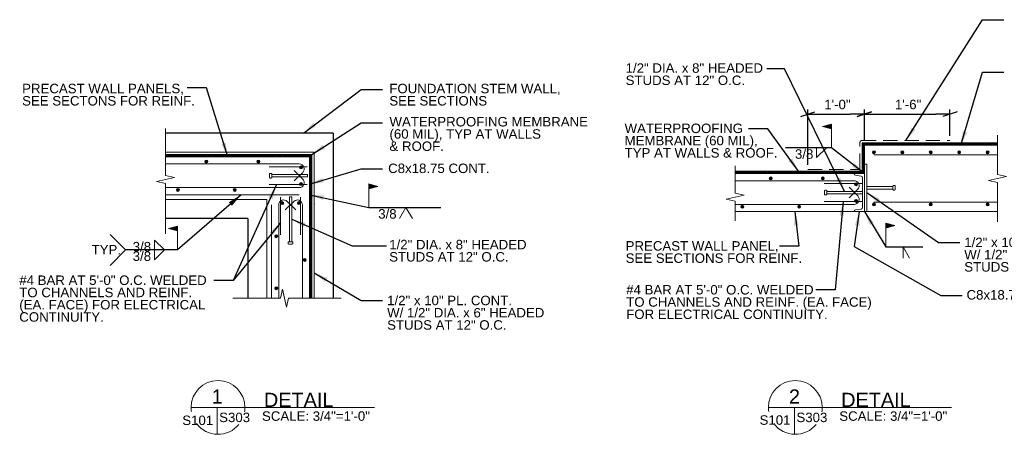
# Model space of a CAD drawing. Header units: inches. Extents: x 7488 to 7939, y 15027 to 15287.
# Tile 1 of 5: x 7488 to 7696, y 15029 to 15117. Entities that reach past the tile are written whole.
import ezdxf
from ezdxf.enums import TextEntityAlignment as Align

# ---------------------------------------------------------------- set-up
doc = ezdxf.new("R2010")
doc.units = ezdxf.units.IN
doc.header["$LTSCALE"] = 12
doc.header["$MEASUREMENT"] = 0
doc.linetypes.add('HIDDEN', pattern=[0.375, 0.25, -0.125])
for name, color, linetype, lineweight in [('G-ANN-TTLB', 7, 'Continuous', 0), ('G-ANNO-DIM', 1, 'Continuous', 0), ('G-ANNO-TEXT', 7, 'Continuous', 0), ('Level 1', 7, 'Continuous', 0), ('S-FNDN-PEDS', 48, 'Continuous', 30), ('S-FSTN-MISC', 12, 'Continuous', 13), ('S-REIN-RBAR', 5, 'Continuous', 13), ('S-WALL-LOAD', 3, 'Continuous', 13)]:
    doc.layers.add(name, color=color, linetype=linetype, lineweight=lineweight)
doc.styles.add("1 2 1'-0", font='arial.ttf', dxfattribs={"height": 3})
doc.styles.add("3 4 1'-0", font='arial.ttf', dxfattribs={"height": 2})
doc.dimstyles.new("3 4 1'-0", dxfattribs={"dimtxt": 2, "dimasz": 3, "dimexe": 1, "dimexo": 1, "dimgap": 1, "dimtad": 1, "dimdec": 4, "dimzin": 11, "dimdsep": 46, "dimlunit": 4, "dimtxsty": "3 4 1'-0", "dimblk": '_Oblique_0.3', "dimcen": 0.09, "dimadec": 4, "dimazin": 3, "dimtfac": 1, "dimtdec": 4, "dimtofl": 0, "dimtmove": 0, "dimatfit": 3, "dimfxl": 1, "dimfrac": 2, "dimtzin": 11, "dimarcsym": 0})

# ---------------------------------------------------------------- blocks, each defined once
blk = doc.blocks.new('REINFDOT')
for radius in [0.00313, 0.00187, 0.000625]:
    blk.add_circle((0, 0), radius)
blk = doc.blocks.new('REINF. DOT_1')
at = {"layer": 'S-REIN-RBAR', "extrusion": (0, 0, -1), "xscale": 100, "yscale": -100, "zscale": 100, "rotation": 89.99999999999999}
blk.add_blockref('REINFDOT', (-36.53, 24.59), dxfattribs=at)
blk = doc.blocks.new('REINF. DOT')
at = {"layer": 'S-REIN-RBAR', "xscale": 100, "yscale": 100, "zscale": 100, "rotation": 90.00000000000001}
blk.add_blockref('REINFDOT', (36.53, 24.59), dxfattribs=at)
blk = doc.blocks.new('_Oblique_0.3')
at = {"color": 0, "linetype": 'ByBlock', "lineweight": -2}
for p, q in [((0, 0), (-1, 0)), ((0.5, 0.167), (-0.5, -0.167))]:
    blk.add_line(p, q, dxfattribs=at)
blk = doc.blocks.new('field')
at = {"layer": 'Level 1'}
for p, q in [((-0.094, 0.225), (0, 0.25)), ((-0.094, 0.225), (0, 0.2)), ((0, 0), (0, 0.25))]:
    blk.add_line(p, q, dxfattribs=at)
for points in [[(-0.002, 0.247), (-0.086, 0.225), (-0.002, 0.202)], [(-0.004, 0.245), (-0.078, 0.225), (-0.004, 0.205)], [(-0.006, 0.242), (-0.07, 0.225), (-0.006, 0.208)], [(-0.008, 0.24), (-0.063, 0.225), (-0.008, 0.21)], [(-0.01, 0.237), (-0.055, 0.225), (-0.01, 0.213)], [(-0.012, 0.234), (-0.047, 0.225), (-0.012, 0.215)], [(-0.014, 0.218), (-0.014, 0.232), (-0.04, 0.225)], [(-0.016, 0.221), (-0.016, 0.229), (-0.032, 0.225)], [(-0.018, 0.223), (-0.018, 0.227), (-0.024, 0.225)]]:
    blk.add_3dface(points, dxfattribs=at)
blk = doc.blocks.new('*U8')
at = {"layer": 'S-FSTN-MISC'}
for p, q in [((-0.25, 3), (-0.25, -2.5)), ((-0.5, -2.63), (-0.5, -2.88)), ((-0.38, -2.5), (0.37, -2.5)), ((-0.38, -3), (0.37, -3)), ((0.5, -2.63), (0.5, -2.88))]:
    blk.add_line(p, q, dxfattribs=at)
at = {"layer": 'S-FSTN-MISC', "flags": 128}
blk.add_lwpolyline([(-0.25, 3), (0.25, 3), (0.25, -2.5)], dxfattribs=at)
at = {"layer": 'S-FSTN-MISC', "extrusion": (0, 0, -1)}
for centre, start, end in [((0.37, -2.63), 0, 90), ((0.37, -2.88), 270, 0), ((-0.38, -2.63), 90, 180), ((-0.38, -2.88), 180, 270)]:
    blk.add_arc(centre, 0.125, start, end, dxfattribs=at)
blk = doc.blocks.new('*D36')
at = {"layer": 'Defpoints', "color": 0, "lineweight": 0, "transparency": 16777216}
for p in [(7666.77, 15096.56), (7666.77, 15089.98, 1.17), (7654.83, 15084.83)]:
    blk.add_point(p, dxfattribs=at)
at = {"layer": 'G-ANNO-DIM', "color": 0, "lineweight": -2, "transparency": 16777216}
for p, q in [((7654.83, 15085.83), (7654.83, 15097.56)), ((7666.77, 15090.98), (7666.77, 15097.56)), ((7657.83, 15096.56), (7663.77, 15096.56))]:
    blk.add_line(p, q, dxfattribs=at)
at = {"layer": 'G-ANNO-DIM', "color": 0, "lineweight": -2, "transparency": 16777216, "xscale": 3, "yscale": 3, "zscale": 3, "rotation": 180}
blk.add_blockref('_Oblique_0.3', (7654.83, 15096.56), dxfattribs=at)
at = {"layer": 'G-ANNO-DIM', "color": 0, "lineweight": -2, "transparency": 16777216, "xscale": 3, "yscale": 3, "zscale": 3}
blk.add_blockref('_Oblique_0.3', (7666.77, 15096.56), dxfattribs=at)
at = {"layer": 'G-ANNO-DIM', "color": 0, "transparency": 16777216, "insert": (7661.07, 15098.58), "char_height": 2, "attachment_point": 5, "style": "3 4 1'-0"}
blk.add_mtext('1\'-0"', dxfattribs=at)
blk = doc.blocks.new('*D35')
at = {"layer": 'Defpoints', "color": 0, "lineweight": 0, "transparency": 16777216}
for p in [(7684.83, 15096.56), (7684.83, 15090.97, -1.17), (7666.77, 15089.98)]:
    blk.add_point(p, dxfattribs=at)
at = {"layer": 'G-ANNO-DIM', "color": 0, "lineweight": -2, "transparency": 16777216}
for p, q in [((7666.77, 15090.98), (7666.77, 15097.56)), ((7684.83, 15091.97), (7684.83, 15097.56)), ((7669.77, 15096.56), (7681.83, 15096.56))]:
    blk.add_line(p, q, dxfattribs=at)
at = {"layer": 'G-ANNO-DIM', "color": 0, "lineweight": -2, "transparency": 16777216, "xscale": 3, "yscale": 3, "zscale": 3, "rotation": 180}
blk.add_blockref('_Oblique_0.3', (7666.77, 15096.56), dxfattribs=at)
at = {"layer": 'G-ANNO-DIM', "color": 0, "lineweight": -2, "transparency": 16777216, "xscale": 3, "yscale": 3, "zscale": 3}
blk.add_blockref('_Oblique_0.3', (7684.83, 15096.56), dxfattribs=at)
at = {"layer": 'G-ANNO-DIM', "color": 0, "transparency": 16777216, "insert": (7675.99, 15098.58), "char_height": 2, "attachment_point": 5, "style": "3 4 1'-0"}
blk.add_mtext('1\'-6"', dxfattribs=at)
blk = doc.blocks.new('*U44')
at = {"layer": 'Level 1'}
for p, q in [((0.39, 3.48), (-0.82, 3.66)), ((0.64, -3.19), (0.64, 3.19)), ((-0.82, -3.65), (0.39, -3.48))]:
    blk.add_line(p, q, dxfattribs=at)
at = {"layer": 'Level 1', "elevation": 0, "flags": 128}
blk.add_lwpolyline([(-1.08, 3.95), (-1.08, 4), (1.08, 4), (1.08, -4), (-1.08, -4), (-1.08, -3.95)], dxfattribs=at)
at = {"layer": 'Level 1', "extrusion": (0, 0, -1)}
for centre, start, end in [((0.78, 3.95), 278.0892, 0), ((0.78, -3.95), 0, 81.9108)]:
    blk.add_arc(centre, 0.3, start, end, dxfattribs=at)
at = {"layer": 'Level 1'}
for centre, start, end in [((0.34, 3.19), 0, 80.5517), ((0.34, -3.19), 279.4483, 0)]:
    blk.add_arc(centre, 0.3, start, end, dxfattribs=at)

msp = doc.modelspace()

# ---------------------------------------------------------------- hatches: boundary and pattern name
at = {"layer": 'G-ANNO-TEXT'}
h = msp.add_hatch(dxfattribs=at)
h.set_pattern_fill('HATCH', color=256, style=0, pattern_type=2)
h.set_pattern_definition([(45, (7664.14912, 15086.80055), (-0.1767767, 0.1767767), [])])
h.paths.add_polyline_path([(7639.49525, 15084.28913), (7639.49525, 15083.98015), (7664.61183, 15083.98015), (7666.76883, 15083.98015), (7666.76883, 15085.98015), (7666.76883, 15088.48015), (7666.76883, 15089.98015), (7694.88154, 15089.98015), (7694.88154, 15090.48015), (7666.26883, 15090.48015), (7666.26883, 15084.48015), (7639.49525, 15084.48015)])
h = msp.add_hatch(dxfattribs=at)
h.set_pattern_fill('HATCH', color=256, style=0, pattern_type=2)
h.set_pattern_definition([(45, (7540.8777, 15086.8558), (-0.1767767, 0.1767767), [])])
h.paths.add_polyline_path([(7550.11446, 15088.03094), (7519.2414, 15088.03094), (7519.2414, 15087.53094), (7547.45746, 15087.53094), (7549.61446, 15087.53094), (7549.61446, 15079.53094), (7549.61446, 15077.37394), (7549.61446, 15076.53094), (7550.11446, 15076.53094)])
h = msp.add_hatch(dxfattribs=at)
h.set_pattern_fill('HATCH', color=256, style=0, pattern_type=2)
h.set_pattern_definition([(45, (7551.61574, 15069.4323), (-0.1767767, 0.1767767), [])])
h.paths.add_polyline_path([(7549.62663, 15057.66604), (7550.11446, 15057.66604), (7550.11446, 15076.53094), (7549.61446, 15076.53094), (7549.61446, 15057.66604)])

# ---------------------------------------------------------------- linework, layer by layer
at = {"layer": 'G-ANN-TTLB', "color": 7, "linetype": 'Continuous', "lineweight": 13}
for p, q in [((7524.62269, 15034.5684, -3.51967), (7563.31653, 15034.5684, -3.51967)), ((7646.49361, 15034.5684, -3.51967), (7685.18745, 15034.5684, -3.51967))]:
    msp.add_line(p, q, dxfattribs=at)
at = {"layer": 'G-ANN-TTLB', "color": 7, "linetype": 'Continuous', "lineweight": 0}
for p, q in [((7524.62269, 15034.5684, -3.51967), (7544.68038, 15034.5684, -3.51967)), ((7646.49361, 15034.5684, -3.51967), (7666.55129, 15034.5684, -3.51967))]:
    msp.add_line(p, q, dxfattribs=at)
for centre, radius, start, end in [((7530.30594, 15034.5684, -3.51967), 5.68325, 0, 180), ((7652.17685, 15034.5684, -3.51967), 5.68325, 0, 180), ((7530.30594, 15034.5684, -3.51967), 5.68426, 180, 188.8691645), ((7530.30594, 15034.5684, -3.51967), 5.68426, 350.56955, 0), ((7652.17685, 15034.5684, -3.51967), 5.68426, 180, 188.8691645), ((7652.17685, 15034.5684, -3.51967), 5.68426, 350.56955, 0), ((7530.30594, 15034.5684, -3.51967), 5.68426, 216.8074991, 321.0245309), ((7652.17685, 15034.5684, -3.51967), 5.68426, 216.8074991, 321.0245309)]:
    msp.add_arc(centre, radius, start, end, dxfattribs=at)
at = {"layer": 'G-ANNO-TEXT', "linetype": 'HIDDEN'}
for p, q in [((7666.22531, 15090.97046), (7684.83161, 15090.97046)), ((7665.83161, 15085.22473), (7665.83161, 15090.57676)), ((7654.83161, 15084.83103), (7665.43791, 15084.83103))]:
    msp.add_line(p, q, dxfattribs=at)
at = {"layer": 'G-ANNO-TEXT'}
for p, q in [((7656.683, 15087.38041), (7658.79047, 15089.44907)), ((7656.683, 15089.44534), (7656.683, 15087.38041)), ((7550.11446, 15088.03094, 3.5197), (7519.2414, 15088.03094, 3.5197)), ((7550.11446, 15088.03094, 3.5197), (7550.11446, 15057.66604, 3.5197)), ((7541.17746, 15083.15644, 3.5197), (7541.17746, 15083.90644, 3.5197)), ((7541.55246, 15084.03144, 3.5197), (7541.30246, 15084.03144, 3.5197)), ((7541.55246, 15083.03144, 3.5197), (7541.30246, 15083.03144, 3.5197)), ((7541.67746, 15083.15644, 3.5197), (7541.67746, 15083.90644, 3.5197)), ((7549.17746, 15083.28144, 3.5197), (7541.67746, 15083.28144, 3.5197)), ((7658.70683, 15080.48065, 3.5197), (7658.45683, 15080.48065, 3.5197)), ((7545.86396, 15079.09394, 3.5197), (7545.86396, 15069.59394, 3.5197)), ((7658.33183, 15079.60565, 3.5197), (7658.33183, 15080.35565, 3.5197)), ((7658.70683, 15079.48065, 3.5197), (7658.45683, 15079.48065, 3.5197)), ((7658.83183, 15079.60565, 3.5197), (7658.83183, 15080.35565, 3.5197)), ((7666.33183, 15079.73065, 3.5197), (7658.83183, 15079.73065, 3.5197)), ((7569.97677, 15076.8233), (7568.61612, 15074.46658)), ((7569.97677, 15076.8233), (7571.33743, 15074.46658)), ((7510.79355, 15067.86125, -7.03939), (7507.51128, 15071.1427, -7.03939)), ((7516.86781, 15067.86125), (7516.86781, 15069.92617)), ((7516.86781, 15069.92617), (7518.97529, 15067.85752)), ((7545.11396, 15069.46894, 3.5197), (7545.11396, 15069.21894, 3.5197)), ((7545.98896, 15069.59394, 3.5197), (7545.23896, 15069.59394, 3.5197)), ((7545.98896, 15069.09394, 3.5197), (7545.23896, 15069.09394, 3.5197)), ((7546.11396, 15069.46894, 3.5197), (7546.11396, 15069.21894, 3.5197)), ((7674.917, 15068.48502), (7674.917, 15066.1283)), ((7674.917, 15068.48502), (7676.27765, 15066.1283)), ((7510.79355, 15067.86125, -7.03939), (7507.51128, 15064.5798, -7.03939)), ((7516.86781, 15065.79632), (7518.97529, 15067.86498)), ((7516.86781, 15067.86125), (7516.86781, 15065.79632)), ((7530.13085, 15034.5684, 3.5197), (7530.13085, 15028.88684, 3.5197)), ((7652.00176, 15034.5684, 3.5197), (7652.00176, 15028.88684, 3.5197))]:
    msp.add_line(p, q, dxfattribs=at)
at = {"layer": 'G-ANNO-TEXT', "flags": 128}
for points in [[(7519.2414, 15093.49366), (7519.2414, 15088.03776), (7519.2414, 15083.61049), (7521.14007, 15083.17897), (7517.34274, 15082.31594), (7519.2414, 15081.88443), (7519.2414, 15071.26658)], [(7694.88154, 15092.07635), (7694.88154, 15086.2558), (7694.88154, 15083.82853), (7696.7802, 15083.39702), (7692.98287, 15082.53399), (7694.88154, 15082.10247), (7694.88154, 15073.77378)], [(7639.49525, 15085.66413), (7639.49525, 15084.28913), (7639.49525, 15079.86186), (7641.39392, 15079.43034), (7637.59659, 15078.56731), (7639.49525, 15078.1358), (7639.49525, 15073.97145)], [(7556.3023, 15057.66604), (7549.62663, 15057.66604), (7545.19936, 15057.66604), (7544.76785, 15055.76738), (7543.90482, 15059.56471), (7543.4733, 15057.66604), (7533.4678, 15057.66604)]]:
    msp.add_lwpolyline(points, dxfattribs=at)
for points, elevation in [([(7639.49525, 15084.28913), (7639.49525, 15083.98015), (7664.61183, 15083.98015), (7666.76883, 15083.98015), (7666.76883, 15085.98015), (7666.76883, 15088.48015), (7666.76883, 15089.98015), (7694.88154, 15089.98015), (7694.88154, 15090.48015), (7666.26883, 15090.48015), (7666.26883, 15084.48015), (7639.49525, 15084.48015), (7639.49525, 15084.28913)], 1.17323), ([(7550.11446, 15088.03094), (7519.2414, 15088.03094), (7519.2414, 15087.53094), (7547.45746, 15087.53094), (7549.61446, 15087.53094), (7549.61446, 15079.53094), (7549.61446, 15077.37394), (7549.61446, 15076.53094), (7550.11446, 15076.53094), (7550.11446, 15088.03094)], 2.84928), ([(7549.62663, 15057.66604), (7550.11446, 15057.66604), (7550.11446, 15076.53094), (7549.61446, 15076.53094), (7549.61446, 15057.66604), (7549.62663, 15057.66604)], 2.19749)]:
    msp.add_lwpolyline(points, close=True, dxfattribs=dict(at, elevation=elevation))
at = {"layer": 'G-ANNO-TEXT', "elevation": 3.5197, "flags": 128}
for points in [[(7549.17746, 15083.28144), (7549.17746, 15083.78144), (7541.67746, 15083.78144)], [(7545.86396, 15079.09394), (7545.36396, 15079.09394), (7545.36396, 15069.59394)], [(7666.33183, 15079.73065), (7666.33183, 15080.23065), (7658.83183, 15080.23065)]]:
    msp.add_lwpolyline(points, dxfattribs=at)
at = {"layer": 'G-ANNO-TEXT', "linetype": 'HIDDEN'}
for centre, start, end in [((7666.22531, 15090.57676), 90, 180), ((7665.43791, 15085.22473), 270, 0)]:
    msp.add_arc(centre, 0.3937, start, end, dxfattribs=at)
at = {"layer": 'G-ANNO-TEXT'}
for centre, start, end in [((7541.30246, 15083.90644, 3.5197), 90, 180), ((7541.30246, 15083.15644, 3.5197), 180, 270), ((7541.55246, 15083.90644, 3.5197), 0, 90), ((7541.55246, 15083.15644, 3.5197), 270, 0), ((7658.45683, 15080.35565, 3.5197), 90, 180), ((7658.70683, 15080.35565, 3.5197), 0, 90), ((7658.45683, 15079.60565, 3.5197), 180, 270), ((7658.70683, 15079.60565, 3.5197), 270, 0), ((7545.23896, 15069.46894, 3.5197), 90, 180), ((7545.23896, 15069.21894, 3.5197), 180, 270), ((7545.98896, 15069.46894, 3.5197), 0, 90), ((7545.98896, 15069.21894, 3.5197), 270, 0)]:
    msp.add_arc(centre, 0.125, start, end, dxfattribs=at)
at = {"layer": 'S-FNDN-PEDS'}
for p, q in [((7554.61446, 15092.53094, 3.5197), (7519.2414, 15092.53094, 3.5197)), ((7554.61446, 15092.53094, 3.5197), (7554.61446, 15057.66604, 3.5197)), ((7536.61446, 15074.53094, 3.5197), (7519.2414, 15074.53094, 3.5197)), ((7536.61446, 15074.53094, 3.5197), (7536.61446, 15057.66604, 3.5197))]:
    msp.add_line(p, q, dxfattribs=at)
at = {"layer": 'S-FSTN-MISC'}
for p, q in [((7550.61446, 15088.53094, 3.5197), (7519.2414, 15088.53094, 3.5197)), ((7550.61446, 15088.53094, 3.5197), (7550.61446, 15057.66604, 3.5197)), ((7540.61446, 15078.53094, 3.5197), (7519.2414, 15078.53094, 3.5197)), ((7540.61446, 15078.53094, 3.5197), (7540.61446, 15057.66604, 3.5197))]:
    msp.add_line(p, q, dxfattribs=at)
msp.add_point((7550.61446, 15077.53094, 3.5197), dxfattribs=at)
msp.add_3dface([(7666.76883, 15075.98015, 3.5197), (7666.76883, 15085.98015, 3.5197), (7667.26883, 15085.98015, 3.5197), (7667.26883, 15075.98015, 3.5197)], dxfattribs=at)
at = {"layer": 'S-REIN-RBAR'}
for p, q in [((7668.76294, 15087.98015), (7694.88154, 15087.98015)), ((7547.45243, 15086.03194, 3.5197), (7519.2414, 15086.03194, 3.5197)), ((7549.10629, 15085.41284, 3.5197), (7541.10629, 15085.41284, 3.5197)), ((7548.19994, 15082.83561), (7546.39782, 15084.63774)), ((7548.19994, 15084.22727), (7546.39782, 15082.42515)), ((7664.6068, 15082.48115, 3.5197), (7639.49525, 15082.48115, 3.5197)), ((7547.45243, 15081.03094, 3.5197), (7519.2414, 15081.03094, 3.5197)), ((7549.10629, 15081.64996, 3.5197), (7541.10629, 15081.64996, 3.5197)), ((7666.26066, 15081.86204, 3.5197), (7658.26066, 15081.86204, 3.5197)), ((7665.35431, 15079.28482), (7663.55219, 15081.08694)), ((7665.35431, 15080.67648), (7663.55219, 15078.87435)), ((7543.48257, 15079.02277, 3.5197), (7543.48257, 15071.02277, 3.5197)), ((7547.74545, 15079.02277, 3.5197), (7547.74545, 15071.02277, 3.5197)), ((7543.11346, 15077.3689, 3.5197), (7543.11346, 15057.66604, 3.5197)), ((7546.3098, 15078.11642), (7544.50767, 15076.3143)), ((7544.91813, 15078.11642), (7546.72026, 15076.3143)), ((7548.11446, 15077.3689, 3.5197), (7548.11446, 15057.66604, 3.5197)), ((7664.6068, 15077.48015, 3.5197), (7639.49525, 15077.48015, 3.5197)), ((7666.26066, 15078.09916, 3.5197), (7658.26066, 15078.09916, 3.5197)), ((7668.77028, 15077.98015), (7694.88154, 15077.98015))]:
    msp.add_line(p, q, dxfattribs=at)
at = {"layer": 'S-REIN-RBAR', "extrusion": (0, 0, -1)}
for centre, start, end in [((-7547.45243, 15084.97479), 90, 225), ((-7664.6068, 15081.424), 90, 225), ((-7544.17062, 15077.3689), 0, 135)]:
    msp.add_arc(centre, 1.05715, start, end, dxfattribs=at)
at = {"layer": 'S-REIN-RBAR'}
for centre, start, end in [((7547.45243, 15082.08809), 270, 45), ((7547.05731, 15077.3689), 0, 135), ((7664.6068, 15078.5373), 270, 45)]:
    msp.add_arc(centre, 1.05715, start, end, dxfattribs=at)
at = {"layer": 'S-WALL-LOAD'}
for p, q in [((7666.26883, 15090.48015), (7694.88154, 15090.48015)), ((7666.26883, 15084.48015), (7666.26883, 15090.48015)), ((7666.76883, 15089.98015), (7694.88154, 15089.98015)), ((7666.76883, 15075.98015), (7666.76883, 15089.98015)), ((7547.45746, 15087.53094, 3.5197), (7519.2414, 15087.53094, 3.5197)), ((7666.26883, 15084.48015, 3.5197), (7639.49525, 15084.48015, 3.5197)), ((7664.61183, 15083.98015, 3.5197), (7639.49525, 15083.98015, 3.5197)), ((7547.45746, 15079.53094, 3.5197), (7519.2414, 15079.53094, 3.5197)), ((7541.61446, 15077.37394, 3.5197), (7541.61446, 15057.66604, 3.5197)), ((7549.61446, 15077.37394, 3.5197), (7549.61446, 15057.66604, 3.5197)), ((7664.61183, 15075.98015, 3.5197), (7639.49525, 15075.98015, 3.5197)), ((7666.76883, 15075.98015), (7694.88154, 15075.98015))]:
    msp.add_line(p, q, dxfattribs=at)

# ---------------------------------------------------------------- block references
at = {"layer": 'Level 1', "xscale": 20, "yscale": 20, "zscale": 20}
for p in [(7659.8308, 15089.44534), (7521.76451, 15067.86125)]:
    msp.add_blockref('field', p, dxfattribs=at)
at = {"layer": 'Level 1'}
msp.add_blockref('*U44', (7665.69031, 15079.98014, 3.5197), dxfattribs=at)
at = {"layer": 'Level 1', "extrusion": (0, 0, -1), "xscale": 20, "yscale": 20, "zscale": 20}
for p in [(-7562.15363, 15076.79386), (-7671.28843, 15068.48502)]:
    msp.add_blockref('field', p, dxfattribs=at)
at = {"layer": 'S-FSTN-MISC', "rotation": 90}
msp.add_blockref('*U8', (7670.26882, 15080.98015, 3.5197), dxfattribs=at)
at = {"layer": 'S-REIN-RBAR', "rotation": 270}
for p in [(7644.1794, 15125.01355, 3.5197), (7650.1794, 15125.01355, 3.5197), (7656.1794, 15125.01355, 3.5197), (7662.1794, 15125.01355, 3.5197), (7668.1794, 15125.01355, 3.5197), (7503.24928, 15123.06535, 3.5197), (7514.24928, 15123.06535, 3.5197), (7523.24928, 15121.81535, 3.5197), (7622.40365, 15119.51455, 3.5197), (7633.40365, 15119.51455, 3.5197), (7640.40365, 15118.26455, 3.5197)]:
    msp.add_blockref('REINF. DOT', p, dxfattribs=at)
at = {"layer": 'S-REIN-RBAR', "extrusion": (0, 0, -1)}
for p, rotation in [((-7497.24928, 15043.99754, -3.5197), 90.00000000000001), ((-7509.24928, 15043.99754, -3.5197), 90.00000000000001), ((-7523.24928, 15045.24754, -3.5197), 90.00000000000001), ((-7640.40365, 15041.69674, -3.5197), 90.00000000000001), ((-7616.40365, 15040.44674, -3.5197), 90.00000000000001), ((-7628.40365, 15040.44674, -3.5197), 90.00000000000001), ((-7644.1794, 15040.94674, -3.5197), 90), ((-7656.1794, 15040.94674, -3.5197), 90), ((-7668.1794, 15040.94674, -3.5197), 90)]:
    msp.add_blockref('REINF. DOT_1', p, dxfattribs=dict(at, rotation=rotation))
at = {"layer": 'S-REIN-RBAR'}
for p in [(7507.33006, 15053.16576, 3.5197), (7506.08006, 15046.16576, 3.5197), (7506.08006, 15035.16576, 3.5197)]:
    msp.add_blockref('REINF. DOT', p, dxfattribs=at)
at = {"layer": 'S-REIN-RBAR', "extrusion": (0, 0, -1)}
for p in [(-7583.89787, 15053.16576, -3.5197), (-7585.14787, 15041.16576, -3.5197)]:
    msp.add_blockref('REINF. DOT_1', p, dxfattribs=at)

# ---------------------------------------------------------------- texts
at = {"layer": 'G-ANN-TTLB', "color": 7, "linetype": 'Continuous', "lineweight": 0, "style": "3 4 1'-0"}
for p in [(7533.81217, 15031.46548, -3.51967), (7655.68308, 15031.46548, -3.51967)]:
    msp.add_text('S303', height=2, dxfattribs=at).set_placement(p, align=Align.CENTER)
at = {"layer": 'G-ANN-TTLB', "color": 7, "linetype": 'Continuous', "lineweight": 0, "line_spacing_factor": 0.72}
for s, insert, char_height, attachment_point, style in [('{\\fArial|b0|i0|c0|p39;1}', (7530.13085, 15036.86907, -3.51967), 3, 5, "1 2 1'-0"), ('{\\fArial|b0|i0|c0|p39;2}', (7652.00176, 15036.86907, -3.51967), 3, 5, "1 2 1'-0"), ('\\fArial|b0|i0|c00|p39;S101', (7526.02602, 15030.81933, -3.51967), 2, 8, "3 4 1'-0"), ('\\fArial|b0|i0|c00|p39;SCALE: 3/4"=1\'-0"', (7550.98364, 15031.71371, -3.51967), 2, 8, "3 4 1'-0"), ('\\fArial|b0|i0|c00|p39;S101', (7647.89693, 15030.87875, -3.51967), 2, 8, "3 4 1'-0"), ('\\fArial|b0|i0|c00|p39;SCALE: 3/4"=1\'-0"', (7672.85455, 15031.71371, -3.51967), 2, 8, "3 4 1'-0")]:
    msp.add_mtext(s, dxfattribs=dict(at, insert=insert, char_height=char_height, attachment_point=attachment_point, style=style))
at = {"layer": 'G-ANN-TTLB', "color": 7, "linetype": 'Continuous', "lineweight": 13, "char_height": 3, "attachment_point": 7, "line_spacing_factor": 0.72, "style": "1 2 1'-0"}
for insert in [(7539.99663, 15034.66704, -3.51967), (7661.86754, 15034.66704, -3.51967)]:
    msp.add_mtext('\\fArial|b0|i0|c00|p39;DETAIL', dxfattribs=dict(at, insert=insert))
at = {"layer": 'G-ANNO-TEXT', "color": 7, "char_height": 2, "style": "3 4 1'-0"}
for s, insert, attachment_point, line_spacing_factor in [('1/2" DIA. x 8" HEADED \\PSTUDS AT 12" O.C.', (7616.36172, 15107.29526), 1, 0.776524), ('PRECAST WALL PANELS,\\PSEE SECTONS FOR REINF.', (7488.95497, 15102.96645), 1, 0.776524), ('FOUNDATION STEM WALL,\\PSEE SECTIONS', (7566.4757, 15102.96645), 1, 0.776524), ('WATERPROOFING MEMBRANE\\P(60 MIL), TYP AT WALLS\\P& ROOF.', (7566.5084, 15095.95385), 1, 0.776524), ('WATERPROOFING \\PMEMBRANE (60 MIL),\\PTYP AT WALLS & ROOF.', (7616.1443, 15094.55495), 1, 0.776524), ('3/8', (7652.10841, 15089.12494), 1, 0.6), ('C8x18.75 CONT.', (7566.22208, 15086.10343), 1, 0.6), ('3/8', (7564.1258, 15076.47347), 1, 0.6), ('3/8', (7512.29322, 15067.51498), 7, 0.6), ('1/2" DIA. x 8" HEADED\\PSTUDS AT 12" O.C.', (7566.44869, 15069.98833), 1, 0.776524), ('1/2" x 10" PL. CONT.\\PW/ 1/2" DIA. x 6" HEADED \\PSTUDS AT 12" O.C.', (7687.85051, 15070.45657), 1, 0.776524), ('TYP.', (7503.62321, 15068.90022, -7.03939), 1, 0.6), ('PRECAST WALL PANEL,\\PSEE SECTIONS FOR REINF.', (7616.36172, 15069.70802), 1, 0.776524), ('3/8', (7512.29322, 15067.54085), 1, 0.6), ('#4 BAR AT 5\'-0" O.C. WELDED\\PTO CHANNELS AND REINF. \\P(EA. FACE) FOR ELECTRICAL\\PCONTINUITY.', (7488.35514, 15062.45482), 1, 0.776524), ('#4 BAR AT 5\'-0" O.C. WELDED\\PTO CHANNELS AND REINF. (EA. FACE)\\PFOR ELECTRICAL CONTINUITY.', (7616.47796, 15060.4377), 1, 0.776524), ('1/2" x 10" PL. CONT.\\PW/ 1/2" DIA. x 6" HEADED \\PSTUDS AT 12" O.C.', (7566.01057, 15058.17651), 1, 0.776524), ('C8x18.75 CONT.', (7688.32799, 15059.36846), 1, 0.6)]:
    msp.add_mtext(s, dxfattribs=dict(at, insert=insert, attachment_point=attachment_point, line_spacing_factor=line_spacing_factor))

# ---------------------------------------------------------------- dimensions: what is measured, and where the dimension line sits
at = {"layer": 'G-ANNO-DIM'}
for base, p1, p2, text, picture, middle in [((7666.76883, 15096.55914), (7654.83161, 15084.83103), (7666.76883, 15089.98015, 1.17323), '1\'-0"', '*D36', (7661.06605, 15096.55914)), ((7684.83161, 15096.55914, 1.17323), (7666.76883, 15089.98015, 1.17323), (7684.83161, 15090.97046), '1\'-6"', '*D35', (7675.98762, 15096.55914, 1.17323))]:
    dim = msp.add_linear_dim(base=base, p1=p1, p2=p2, text=text, dimstyle="3 4 1'-0", dxfattribs=at)
    dim.commit()
    dim.dimension.update_dxf_attribs({"geometry": picture, "text_midpoint": middle, "dimtype": 160})

# ---------------------------------------------------------------- leaders
at = {"layer": 'G-ANNO-TEXT'}
for points in [[(7675.52846, 15090.97046), (7691.70286, 15116.51958), (7696.2357, 15116.51958)], [(7662.58183, 15080.23065), (7649.92864, 15106.16335), (7646.17591, 15106.16335)], [(7687.13868, 15089.98015), (7691.70286, 15105.41289), (7696.2357, 15105.41289)], [(7532.34943, 15087.53094), (7527.86927, 15102.09002), (7523.79413, 15102.09002)], [(7548.34285, 15092.53094), (7560.49951, 15101.79377), (7565.03235, 15101.79377)], [(7550.11446, 15088.03094), (7560.49951, 15094.69346), (7565.03235, 15094.69346)], [(7652.88204, 15084.48015), (7646.36516, 15093.4236), (7642.29002, 15093.4236)], [(7666.76883, 15083.98015), (7659.8308, 15089.44534), (7650.13624, 15089.44534)], [(7549.61446, 15081.73817), (7560.49951, 15084.99139), (7565.03235, 15084.99139)], [(7542.60559, 15081.52175), (7533.50933, 15061.39183), (7529.43419, 15061.39183)], [(7535.18148, 15079.53094), (7521.76451, 15067.86125), (7510.79355, 15067.86125)], [(7549.61446, 15079.53094), (7562.15363, 15076.79386), (7577.35538, 15076.79386)], [(7667.26883, 15079.9749), (7682.39922, 15069.41392), (7686.93205, 15069.41392)], [(7662.26066, 15078.09916), (7660.61573, 15059.45162), (7656.54059, 15059.45162)], [(7545.86396, 15074.34394), (7558.62663, 15068.69882), (7565.89527, 15068.69882)], [(7652.05354, 15075.98015), (7652.91882, 15068.63398), (7648.84368, 15068.63398)], [(7665.69033, 15075.98015), (7664.59101, 15068.57721), (7682.88557, 15058.25269), (7687.42012, 15058.25269)], [(7666.76883, 15075.98015), (7671.28843, 15068.48502), (7679.11648, 15068.48502)], [(7543.48257, 15073.61, 3.5197), (7533.50933, 15061.39183, 3.5197), (7529.43419, 15061.39183, 3.5197)], [(7550.61446, 15063.04338), (7560.49951, 15057.13381), (7565.03235, 15057.13381)]]:
    msp.add_leader(points, dimstyle="3 4 1'-0", override={"dimgap": 2}, dxfattribs=at)

doc.saveas('drawing.dxf')
